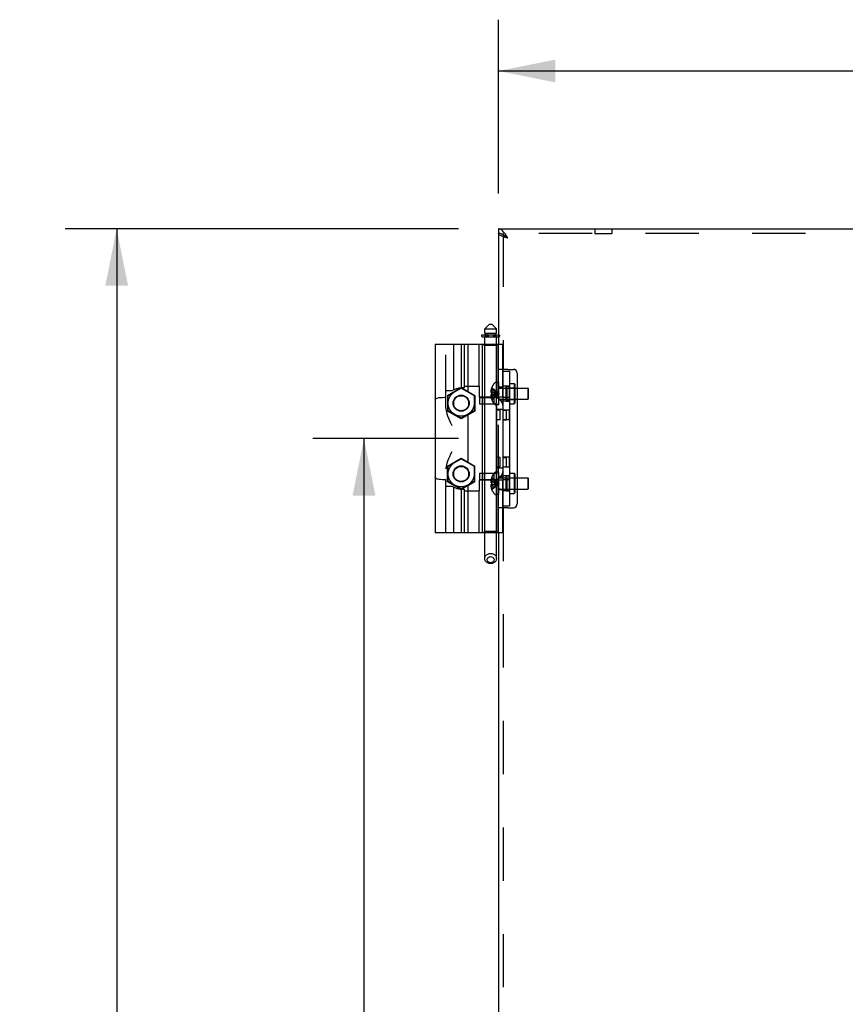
# Model space of a CAD drawing. Header units: inches. Extents: x 0 to 162, y 0 to 105.
# Tile 39 of 80: x 37 to 51, y 75 to 91. Entities that reach past the tile are written whole.
import ezdxf

# ---------------------------------------------------------------- set-up
doc = ezdxf.new("R2010")
doc.units = ezdxf.units.IN
doc.header["$LTSCALE"] = 8.904762
doc.header["$MEASUREMENT"] = 0
doc.linetypes.add('HIDDEN', pattern=[0.2, 0.1, -0.1])
doc.layers.get('0').update_dxf_attribs({"linetype": 'CONTINUOUS'})
doc.layers.add('DEFAULT_2', color=8, linetype='HIDDEN')
doc.layers.add('DIMENSIONS', color=7, linetype='CONTINUOUS')
doc.styles.get("Standard").update_dxf_attribs({"font": 'txt', "width": 0.8})
doc.dimstyles.new('DIMSTYLE_1', dxfattribs={"dimtxt": 0.809524, "dimasz": 0.952381, "dimexe": 0.18, "dimexo": 0.0625, "dimgap": 0.09, "dimtad": 0, "dimtih": 1, "dimtoh": 1, "dimzin": 4, "dimdsep": 46, "dimtxsty": 'Standard', "dimblk": '_FILLED', "dimblk1": '_FILLED', "dimblk2": '_FILLED', "dimcen": 0.09, "dimadec": 0, "dimazin": 0, "dimtfac": 1, "dimtofl": 0, "dimtmove": 0, "dimatfit": 3, "dimldrblk": '_FILLED', "dimfxl": 0, "dimtolj": 1, "dimtzin": 4, "dimarcsym": 0})
doc.dimstyles.new('DIMSTYLE_2', dxfattribs={"dimtxt": 0.809524, "dimasz": 0.952381, "dimexe": 0.18, "dimexo": 0.0625, "dimgap": 0.09, "dimtad": 0, "dimtih": 1, "dimtoh": 1, "dimdec": 3, "dimzin": 4, "dimdsep": 46, "dimtxsty": 'Standard', "dimblk": '_FILLED', "dimblk1": '_FILLED', "dimblk2": '_FILLED', "dimcen": 0.09, "dimadec": 0, "dimazin": 0, "dimtfac": 1, "dimtdec": 3, "dimtofl": 0, "dimtmove": 0, "dimatfit": 3, "dimldrblk": '_FILLED', "dimfxl": 0, "dimtolj": 1, "dimtzin": 4, "dimarcsym": 0})

# ---------------------------------------------------------------- blocks, each defined once
blk = doc.blocks.new('_FILLED')
at = {"color": 0, "linetype": 'ByBlock'}
blk.add_solid([(0, 0), (-1, 0.2), (-1, -0.2)], dxfattribs=at)
blk = doc.blocks.new('*D0')
at = {"layer": 'DIMENSIONS', "color": 2, "linetype": 'Continuous'}
for p, q in [((44.292, 87.489), (37.725, 87.489)), ((38.583, 87.489), (38.583, 52.771)), ((38.583, 13.739), (38.583, 51.152)), ((44.292, 13.739), (37.725, 13.739))]:
    blk.add_line(p, q, dxfattribs=at)
at = {"layer": 'DIMENSIONS', "color": 2, "linetype": 'Continuous', "xscale": 0.9523809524, "yscale": 0.9523809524, "zscale": 0.9523809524}
for p, rotation in [((38.583, 87.489), 90), ((38.583, 13.739), 270)]:
    blk.add_blockref('_FILLED', p, dxfattribs=dict(at, rotation=rotation))
at = {"layer": 'DIMENSIONS', "color": 2, "linetype": 'Continuous', "width": 0.8}
blk.add_text('73.75', height=0.8095, dxfattribs=at).set_placement((36.963, 51.557))
blk = doc.blocks.new('*D1')
at = {"layer": 'DIMENSIONS', "color": 2, "linetype": 'Continuous'}
for p, q in [((44.958, 88.078), (44.958, 90.983)), ((64.333, 88.078), (64.333, 90.983)), ((44.958, 90.126), (52.298, 90.126)), ((64.333, 90.126), (56.994, 90.126))]:
    blk.add_line(p, q, dxfattribs=at)
at = {"layer": 'DIMENSIONS', "color": 2, "linetype": 'Continuous', "xscale": 0.9523809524, "yscale": 0.9523809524, "zscale": 0.9523809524, "rotation": 180}
blk.add_blockref('_FILLED', (44.958, 90.126), dxfattribs=at)
at = {"layer": 'DIMENSIONS', "color": 2, "linetype": 'Continuous', "xscale": 0.9523809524, "yscale": 0.9523809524, "zscale": 0.9523809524}
blk.add_blockref('_FILLED', (64.333, 90.126), dxfattribs=at)
at = {"layer": 'DIMENSIONS', "color": 2, "linetype": 'Continuous', "width": 0.8}
blk.add_text('19.375', height=0.8095, dxfattribs=at).set_placement((52.703, 89.721))
blk = doc.blocks.new('*D5')
at = {"layer": 'DIMENSIONS', "color": 2, "linetype": 'Continuous'}
for p, q in [((44.292, 83.984), (41.856, 83.984)), ((42.713, 83.984), (42.713, 73.67)), ((42.713, 61.738), (42.713, 70.837)), ((44.292, 61.738), (41.856, 61.738))]:
    blk.add_line(p, q, dxfattribs=at)
at = {"layer": 'DIMENSIONS', "color": 2, "linetype": 'Continuous', "xscale": 0.9523809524, "yscale": 0.9523809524, "zscale": 0.9523809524}
for p, rotation in [((42.713, 83.984), 90), ((42.713, 61.738), 270)]:
    blk.add_blockref('_FILLED', p, dxfattribs=dict(at, rotation=rotation))
at = {"layer": 'DIMENSIONS', "color": 2, "linetype": 'Continuous', "width": 0.8}
for s, p in [('22.25', (41.094, 72.456)), ('REF.', (41.418, 71.242))]:
    blk.add_text(s, height=0.8095, dxfattribs=at).set_placement(p)

msp = doc.modelspace()

# ---------------------------------------------------------------- linework, layer by layer
at = {"color": 7, "linetype": 'Continuous'}
for p, q in [((44.9585, 87.4892), (44.9585, 87.4112)), ((45.0447, 87.3836), (45.0303, 87.3917)), ((45.059, 87.3745), (45.0447, 87.3836)), ((44.8078, 85.8966), (44.7291, 85.8179)), ((44.8078, 85.8966), (44.8472, 85.8966)), ((44.8472, 85.8966), (44.9259, 85.8179)), ((44.7291, 85.7391), (44.7291, 85.8179)), ((44.7291, 85.8179), (44.9259, 85.8179)), ((44.9259, 85.7391), (44.7291, 85.7391)), ((44.7488, 85.7153), (44.7488, 85.7391)), ((44.9062, 85.7153), (44.9062, 85.7391)), ((44.9259, 85.7391), (44.9259, 85.8179)), ((43.9023, 85.559), (43.9023, 82.4094)), ((43.9023, 85.559), (45.0243, 85.559)), ((44.6775, 85.7103), (44.6775, 85.694)), ((44.6825, 85.7153), (44.77, 85.7153)), ((44.6875, 85.684), (44.9675, 85.684)), ((44.6897, 82.4094), (44.6897, 85.559)), ((44.7291, 85.559), (44.7291, 85.684)), ((44.7755, 85.7103), (44.7755, 85.694)), ((44.8795, 85.7103), (44.8795, 85.694)), ((44.885, 85.7153), (44.9725, 85.7153)), ((44.8962, 85.7103), (44.8962, 85.694)), ((44.9259, 85.559), (44.9259, 85.684)), ((44.9775, 85.7103), (44.9775, 85.694)), ((45.0243, 85.559), (45.0243, 84.6732)), ((45.0365, 85.1092), (45.0365, 85.1405)), ((45.0365, 82.8592), (45.0365, 85.1092)), ((45.0365, 85.1092), (45.1405, 85.1092)), ((45.1405, 84.9042), (45.2205, 84.9042)), ((45.2205, 84.9042), (45.2205, 84.5642)), ((45.2305, 84.8942), (45.2205, 84.9042)), ((45.2305, 84.8942), (45.2305, 84.5742)), ((45.2305, 84.8282), (45.271, 84.8282)), ((45.0243, 84.6732), (44.6897, 84.6732)), ((44.6897, 84.6692), (44.8805, 84.6692)), ((44.7291, 84.6692), (44.7291, 84.6732)), ((44.8805, 84.6692), (44.8805, 84.5652)), ((44.9259, 84.6619), (44.9259, 84.6732)), ((45.1405, 84.6717), (45.0365, 84.6717)), ((45.2305, 84.5742), (45.2205, 84.5642)), ((45.2305, 84.6402), (45.271, 84.6402)), ((44.6897, 84.5652), (44.9015, 84.5652)), ((44.7291, 83.4032), (44.7291, 84.5652)), ((44.9259, 83.4156), (44.9259, 84.5529)), ((44.9292, 84.5477), (44.9259, 84.5477)), ((44.9325, 83.4342), (44.9325, 84.5342)), ((45.1405, 84.5642), (45.2205, 84.5642)), ((44.9292, 83.4207), (44.9259, 83.4207)), ((44.6897, 83.4032), (44.9015, 83.4032)), ((44.6897, 83.2992), (44.8805, 83.2992)), ((44.6897, 83.2952), (45.0243, 83.2952)), ((44.7291, 83.2952), (44.7291, 83.2992)), ((44.8805, 83.4032), (44.8805, 83.2992)), ((44.9259, 83.2952), (44.9259, 83.3065)), ((45.0243, 83.2952), (45.0243, 82.4094)), ((45.1405, 83.2967), (45.0365, 83.2967)), ((45.1405, 83.4042), (45.2205, 83.4042)), ((45.2205, 83.4042), (45.2205, 83.0642)), ((45.2305, 83.3942), (45.2205, 83.4042)), ((45.2305, 83.3942), (45.2305, 83.0742)), ((45.2305, 83.3282), (45.271, 83.3282)), ((45.2305, 83.1402), (45.271, 83.1402)), ((45.1405, 83.0642), (45.2205, 83.0642)), ((45.2305, 83.0742), (45.2205, 83.0642)), ((45.0365, 82.828), (45.0365, 82.8592)), ((45.0365, 82.8592), (45.1405, 82.8592)), ((45.0243, 82.4094), (43.9023, 82.4094)), ((44.7291, 81.9794), (44.7291, 82.4094)), ((44.9259, 81.9794), (44.9259, 82.4094))]:
    msp.add_line(p, q, dxfattribs=at)
at = {"color": 3, "linetype": 'Continuous'}
for p, q in [((44.9585, 87.4892), (64.3335, 87.4892)), ((44.9585, 87.4112), (44.9585, 85.7153)), ((45.0734, 87.3969), (45.059, 87.4166)), ((44.9585, 85.684), (44.9585, 85.559)), ((45.1165, 85.1405), (45.0243, 85.1405)), ((45.1165, 85.1405), (45.2085, 85.1405)), ((45.1405, 85.1092), (45.1405, 82.8592)), ((45.271, 85.078), (45.271, 82.8905)), ((44.9585, 84.6483), (44.9585, 84.6732)), ((44.9585, 83.2952), (44.9585, 83.3201)), ((45.1165, 82.828), (45.0243, 82.828)), ((45.1165, 82.828), (45.2085, 82.828)), ((44.9585, 82.4094), (44.9585, 63.4686))]:
    msp.add_line(p, q, dxfattribs=at)
at = {"color": 8, "linetype": 'HIDDEN'}
for p, q in [((45.0365, 87.4112), (45.0365, 85.1405)), ((46.568, 87.4892), (46.568, 87.4112)), ((46.568, 87.4112), (46.849, 87.4112)), ((46.849, 87.4892), (46.849, 87.4112)), ((45.0365, 82.8592), (45.0365, 85.1092)), ((45.0365, 84.8432), (44.9585, 84.8432)), ((45.1405, 84.8592), (45.0365, 84.8592)), ((45.0365, 84.6252), (44.9585, 84.6252)), ((45.1405, 84.6092), (45.0365, 84.6092)), ((45.1405, 84.4607), (45.0365, 84.4607)), ((45.1405, 84.2947), (45.0365, 84.2947)), ((45.1405, 83.6737), (45.0365, 83.6737)), ((45.1405, 83.5077), (45.0365, 83.5077)), ((45.0365, 83.3432), (44.9585, 83.3432)), ((45.1405, 83.3592), (45.0365, 83.3592)), ((45.0365, 83.1252), (44.9585, 83.1252)), ((45.1405, 83.1092), (45.0365, 83.1092)), ((45.0365, 82.828), (45.0365, 62.8938))]:
    msp.add_line(p, q, dxfattribs=at)
at = {"linetype": 'HIDDEN'}
for p, q in [((46.568, 87.4892), (46.849, 87.4892)), ((44.9585, 85.7153), (44.9585, 85.684)), ((44.9585, 84.6732), (44.9585, 85.559)), ((45.0243, 85.1405), (44.9585, 85.1405)), ((45.1405, 84.6092), (45.1405, 84.8592)), ((44.9585, 83.3201), (44.9585, 84.6483)), ((45.1405, 84.2947), (45.1405, 84.4607)), ((45.1405, 83.5077), (45.1405, 83.6737)), ((44.9585, 82.4094), (44.9585, 83.2952)), ((45.1405, 83.1092), (45.1405, 83.3592)), ((45.0243, 82.828), (44.9585, 82.828))]:
    msp.add_line(p, q, dxfattribs=at)
at = {"color": 3, "linetype": 'Continuous'}
for points in [[(45.059, 87.4166), (45.0447, 87.4347), (45.0303, 87.4506), (45.016, 87.4641), (45.0016, 87.4749), (44.9872, 87.4828), (44.9729, 87.4876), (44.9585, 87.4892)], [(45.0509, 87.353), (45.0311, 87.3603), (45.013, 87.3676), (44.9971, 87.3749), (44.9836, 87.3821), (44.9728, 87.3894), (44.9649, 87.3967), (44.9601, 87.4039), (44.9585, 87.4112)], [(45.1165, 87.3312), (45.1021, 87.3537), (45.0878, 87.3757), (45.0734, 87.3969)], [(45.1165, 87.3312), (45.094, 87.3385), (45.072, 87.3458), (45.0509, 87.353)]]:
    msp.add_lwpolyline(points, dxfattribs=at)
at = {"color": 7, "linetype": 'Continuous'}
for points in [[(45.0303, 87.3917), (45.016, 87.3985), (45.0016, 87.404), (44.9872, 87.408), (44.9729, 87.4104), (44.9585, 87.4112)], [(45.1165, 87.3312), (45.1026, 87.3401), (45.0891, 87.349), (45.0765, 87.3579), (45.0651, 87.3668), (45.0552, 87.3757), (45.0526, 87.3786)], [(45.1165, 87.3312), (45.1021, 87.3426), (45.0878, 87.3538), (45.0734, 87.3645), (45.059, 87.3745)], [(44.7755, 85.694), (44.7752, 85.6916), (44.7742, 85.6894), (44.7728, 85.6875), (44.771, 85.686), (44.769, 85.6849), (44.7667, 85.6842), (44.7644, 85.684)], [(44.7755, 85.7103), (44.7753, 85.7117), (44.7746, 85.7129), (44.7737, 85.7139), (44.7726, 85.7147), (44.7713, 85.7151), (44.77, 85.7153)], [(44.8795, 85.7103), (44.8797, 85.7117), (44.8803, 85.7129), (44.8813, 85.7139), (44.8824, 85.7147), (44.8837, 85.7151), (44.885, 85.7153)], [(44.8795, 85.694), (44.8798, 85.6916), (44.8808, 85.6894), (44.8822, 85.6875), (44.884, 85.686), (44.886, 85.6849), (44.8883, 85.6842), (44.8906, 85.684)], [(44.8962, 85.7103), (44.8963, 85.7115), (44.8966, 85.7125), (44.897, 85.7133), (44.8974, 85.714), (44.8978, 85.7145), (44.8983, 85.7148), (44.8987, 85.7151), (44.8992, 85.7152), (44.8996, 85.7153)], [(44.8962, 85.694), (44.8964, 85.6917), (44.8969, 85.6898), (44.8975, 85.6883), (44.8982, 85.687), (44.899, 85.686), (44.8998, 85.6853), (44.9006, 85.6847), (44.9014, 85.6843), (44.9022, 85.6841), (44.903, 85.684)], [(44.8275, 81.8942), (44.802, 81.8971), (44.7783, 81.9056), (44.7579, 81.9191), (44.7423, 81.9368), (44.7324, 81.9573), (44.7291, 81.9794)], [(44.9259, 81.9794), (44.9226, 81.9573), (44.9127, 81.9368), (44.8971, 81.9191), (44.8767, 81.9056), (44.853, 81.8971), (44.8275, 81.8942)]]:
    msp.add_lwpolyline(points, dxfattribs=at)
for centre, radius in [((44.3354, 84.5748), 0.1348), ((44.3354, 84.5748), 0.125), ((44.3354, 83.3937), 0.1348), ((44.3354, 83.3937), 0.125)]:
    msp.add_circle(centre, radius, dxfattribs=at)
for centre, radius, start, end in [((44.6825, 85.7103), 0.005, 90, 180), ((44.6875, 85.694), 0.01, 180, 270), ((44.9675, 85.694), 0.01, 270, 360), ((44.9725, 85.7103), 0.005, 0, 90), ((44.8805, 84.5132), 0.156, 0, 90), ((44.9015, 84.5342), 0.031, 0, 90), ((44.8805, 83.4552), 0.156, 270, 360), ((44.9015, 83.4342), 0.031, 270, 360)]:
    msp.add_arc(centre, radius, start, end, dxfattribs=at)
at = {"color": 3, "linetype": 'Continuous'}
for centre, start, end in [((45.2085, 85.078), 0, 90), ((45.2085, 82.8905), 270, 360)]:
    msp.add_arc(centre, 0.0625, start, end, dxfattribs=at)
at = {"layer": 'DEFAULT_2', "color": 8, "linetype": 'HIDDEN'}
for p, q in [((64.3335, 87.4112), (44.9585, 87.4112)), ((44.0795, 84.4933), (44.0795, 85.559)), ((44.2094, 85.559), (44.2094, 84.7972)), ((44.3354, 85.559), (44.3354, 84.8296)), ((44.3866, 85.559), (44.3866, 84.8307)), ((44.451, 84.7694), (44.451, 85.559)), ((44.6306, 85.559), (44.6306, 84.8602)), ((44.7271, 85.5393), (44.7074, 85.559)), ((44.7291, 84.6732), (44.7291, 85.559)), ((44.7339, 85.694), (44.7339, 85.7103)), ((44.7475, 85.7103), (44.7475, 85.694)), ((44.7488, 85.684), (44.7488, 85.7153)), ((44.7505, 85.7103), (44.7505, 85.694)), ((44.77, 85.7153), (44.885, 85.7153)), ((44.7863, 85.7103), (44.7863, 85.694)), ((44.8687, 85.7103), (44.8687, 85.694)), ((44.9045, 85.7103), (44.9045, 85.694)), ((44.9062, 85.684), (44.9062, 85.7153)), ((44.9075, 85.7103), (44.9075, 85.694)), ((44.9211, 85.694), (44.9211, 85.7103)), ((44.9259, 84.6732), (44.9259, 85.559)), ((44.9279, 85.5393), (44.9476, 85.559)), ((44.7271, 85.5393), (44.7271, 84.6732)), ((44.9279, 85.5393), (44.7271, 85.5393)), ((44.9279, 85.5393), (44.9279, 84.6732)), ((44.9585, 84.9207), (44.9119, 84.9207)), ((44.9585, 84.9207), (44.9585, 84.5477)), ((44.1779, 84.7815), (44.0795, 84.7815)), ((44.109, 84.7055), (44.3354, 84.8362)), ((44.1166, 84.7011), (44.3354, 84.8274)), ((44.3354, 84.8362), (44.5618, 84.7055)), ((44.3354, 84.8274), (44.5541, 84.7011)), ((44.3866, 84.8602), (44.6346, 84.8602)), ((44.6346, 84.8602), (44.6346, 84.6732)), ((44.8451, 84.7691), (44.8302, 84.7691)), ((44.8451, 84.8027), (44.8351, 84.8027)), ((44.8451, 84.7497), (44.8351, 84.7497)), ((44.8451, 84.8337), (44.8455, 84.8335)), ((44.8451, 84.8325), (44.8455, 84.8335)), ((44.8451, 84.8325), (44.8451, 84.7497)), ((44.8455, 84.7497), (44.8451, 84.7497)), ((44.8455, 84.7497), (44.8452, 84.7394)), ((44.8888, 84.7453), (44.9302, 84.7401)), ((44.9302, 84.7401), (44.9691, 84.7342)), ((44.9302, 84.721), (44.9691, 84.7342)), ((44.9302, 84.7082), (44.9691, 84.7342)), ((44.9302, 84.7283), (44.9691, 84.7342)), ((44.9303, 84.7719), (44.9691, 84.7342)), ((44.9303, 84.7401), (44.9691, 84.7342)), ((44.9303, 84.6966), (44.9691, 84.7342)), ((44.9303, 84.7284), (44.9691, 84.7342)), ((44.9867, 84.8282), (45.2305, 84.8282)), ((45.0865, 84.6097), (45.0865, 84.8587)), ((45.0865, 84.8587), (45.1405, 84.8587)), ((45.0965, 84.8292), (45.0865, 84.8392)), ((45.0965, 84.8292), (45.0965, 84.6392)), ((45.0965, 84.8292), (45.2205, 84.8292)), ((45.2205, 84.8292), (45.2305, 84.8392)), ((45.271, 84.8282), (45.4485, 84.8282)), ((45.4485, 84.8282), (45.4485, 84.6402)), ((45.4585, 84.8182), (45.4485, 84.8282)), ((45.4585, 84.6502), (45.4585, 84.8182)), ((44.0598, 84.6732), (44.0795, 84.6732)), ((44.109, 84.7055), (44.109, 84.4441)), ((44.1166, 84.4485), (44.1166, 84.7011)), ((44.5541, 84.7011), (44.5541, 84.4485)), ((44.5618, 84.7055), (44.5618, 84.4441)), ((44.6897, 84.6732), (44.6346, 84.6732)), ((44.6415, 84.6692), (44.6415, 84.5652)), ((44.6415, 84.6692), (44.6897, 84.6692)), ((44.7245, 84.5652), (44.7245, 84.6692)), ((44.7291, 84.5652), (44.7291, 84.6692)), ((44.8451, 84.6993), (44.8302, 84.6993)), ((44.8332, 84.6745), (44.8351, 84.6657)), ((44.8451, 84.7187), (44.8351, 84.7187)), ((44.8451, 84.6657), (44.8351, 84.6657)), ((44.8451, 84.7187), (44.8891, 84.7232)), ((44.8451, 84.7187), (44.8455, 84.7188)), ((44.8451, 84.7187), (44.8451, 84.6359)), ((44.8455, 84.635), (44.8451, 84.6359)), ((44.8455, 84.635), (44.8451, 84.6347)), ((44.8455, 84.635), (44.8891, 84.6635)), ((44.8888, 84.7232), (44.9303, 84.7284)), ((44.8891, 84.6635), (44.9303, 84.6966)), ((44.9259, 84.5529), (44.9259, 84.6619)), ((44.9325, 84.5342), (44.9325, 84.5782)), ((44.9867, 84.6402), (45.2305, 84.6402)), ((45.0965, 84.6392), (45.0865, 84.6292)), ((45.0865, 84.6097), (45.1405, 84.6097)), ((45.0965, 84.6392), (45.2205, 84.6392)), ((45.2205, 84.6392), (45.2305, 84.6292)), ((45.271, 84.6402), (45.4485, 84.6402)), ((45.4585, 84.6502), (45.4485, 84.6402)), ((44.3354, 84.3134), (44.109, 84.4441)), ((44.3354, 84.3222), (44.1166, 84.4485)), ((44.5541, 84.4485), (44.3354, 84.3222)), ((44.5618, 84.4441), (44.3354, 84.3134)), ((44.6415, 84.5652), (44.6897, 84.5652)), ((44.9259, 84.5477), (44.9119, 84.5477)), ((44.9585, 84.5477), (44.9292, 84.5477)), ((44.9325, 84.4752), (45.0365, 84.4752)), ((44.9845, 84.4567), (44.9325, 84.4567)), ((44.9845, 84.2987), (44.9845, 84.4567)), ((45.0365, 84.4567), (45.0885, 84.4567)), ((45.0885, 84.4567), (45.0885, 84.2987)), ((44.451, 83.5883), (44.451, 84.3801)), ((44.9845, 84.2987), (44.9325, 84.2987)), ((45.0365, 84.2987), (45.0885, 84.2987)), ((44.109, 83.5244), (44.3354, 83.6551)), ((44.1166, 83.52), (44.3354, 83.6463)), ((44.3354, 83.6551), (44.5618, 83.5244)), ((44.3354, 83.6463), (44.5541, 83.52)), ((44.9845, 83.6697), (44.9325, 83.6697)), ((44.9845, 83.5117), (44.9845, 83.6697)), ((45.0365, 83.6697), (45.0885, 83.6697)), ((45.0885, 83.6697), (45.0885, 83.5117)), ((44.0795, 82.4094), (44.0795, 83.4751)), ((44.109, 83.263), (44.109, 83.5244)), ((44.1166, 83.2674), (44.1166, 83.52)), ((44.5541, 83.52), (44.5541, 83.2674)), ((44.5618, 83.263), (44.5618, 83.5244)), ((44.9259, 83.4207), (44.9119, 83.4207)), ((44.9585, 83.4207), (44.9292, 83.4207)), ((44.9845, 83.5117), (44.9325, 83.5117)), ((44.9325, 83.4932), (45.0365, 83.4932)), ((44.9325, 83.3902), (44.9325, 83.4342)), ((44.9585, 83.4207), (44.9585, 83.0477)), ((45.0365, 83.5117), (45.0885, 83.5117)), ((44.0795, 83.2952), (44.0598, 83.2952)), ((44.3354, 83.1323), (44.109, 83.263)), ((44.3354, 83.1411), (44.1166, 83.2674)), ((44.5541, 83.2674), (44.3354, 83.1411)), ((44.5618, 83.263), (44.3354, 83.1323)), ((44.6346, 83.2952), (44.6346, 83.1082)), ((44.6346, 83.2952), (44.6897, 83.2952)), ((44.6415, 83.4032), (44.6415, 83.2992)), ((44.6415, 83.4032), (44.6897, 83.4032)), ((44.6415, 83.2992), (44.6897, 83.2992)), ((44.7245, 83.2992), (44.7245, 83.4032)), ((44.7271, 83.2952), (44.7271, 82.4291)), ((44.7291, 83.2992), (44.7291, 83.4032)), ((44.7291, 82.4094), (44.7291, 83.2952)), ((44.8451, 83.2691), (44.8302, 83.2691)), ((44.8451, 83.3027), (44.8351, 83.3027)), ((44.8451, 83.3337), (44.8455, 83.3335)), ((44.8451, 83.3325), (44.8455, 83.3335)), ((44.8451, 83.3325), (44.8451, 83.2497)), ((44.8455, 83.3335), (44.8891, 83.305)), ((44.8891, 83.305), (44.9303, 83.2719)), ((44.9259, 83.3065), (44.9259, 83.4156)), ((44.9259, 82.4094), (44.9259, 83.2952)), ((44.9279, 83.2952), (44.9279, 82.4291)), ((44.9303, 83.2719), (44.9691, 83.2342)), ((44.9867, 83.3282), (45.2305, 83.3282)), ((45.0865, 83.1097), (45.0865, 83.3587)), ((45.0865, 83.3587), (45.1405, 83.3587)), ((45.0965, 83.3292), (45.0865, 83.3392)), ((45.0965, 83.3292), (45.0965, 83.1392)), ((45.0965, 83.3292), (45.2205, 83.3292)), ((45.2205, 83.3292), (45.2305, 83.3392)), ((45.271, 83.3282), (45.4485, 83.3282)), ((45.4485, 83.3282), (45.4485, 83.1402)), ((45.4585, 83.3182), (45.4485, 83.3282)), ((45.4585, 83.1502), (45.4585, 83.3182)), ((44.0795, 83.187), (44.1779, 83.187)), ((44.2094, 83.1713), (44.2094, 82.4094)), ((44.3354, 83.1388), (44.3354, 82.4094)), ((44.3866, 83.1378), (44.3866, 82.4094)), ((44.3866, 83.1082), (44.6346, 83.1082)), ((44.451, 82.4094), (44.451, 83.199)), ((44.6306, 83.1082), (44.6306, 82.4094)), ((44.8451, 83.1993), (44.8302, 83.1993)), ((44.8451, 83.2497), (44.8351, 83.2497)), ((44.8451, 83.2187), (44.8351, 83.2187)), ((44.8451, 83.1657), (44.8351, 83.1657)), ((44.8455, 83.2497), (44.8451, 83.2497)), ((44.8451, 83.2187), (44.8891, 83.2232)), ((44.8451, 83.2187), (44.8455, 83.2188)), ((44.8451, 83.2187), (44.8451, 83.1359)), ((44.8455, 83.135), (44.8451, 83.1359)), ((44.8455, 83.135), (44.8451, 83.1347)), ((44.8888, 83.2453), (44.9302, 83.2401)), ((44.8888, 83.2232), (44.9303, 83.2284)), ((44.9302, 83.2401), (44.9691, 83.2342)), ((44.9302, 83.221), (44.9691, 83.2342)), ((44.9302, 83.2283), (44.9691, 83.2342)), ((44.9303, 83.2401), (44.9691, 83.2342)), ((44.9303, 83.1966), (44.9691, 83.2342)), ((44.9303, 83.2284), (44.9691, 83.2342)), ((44.9867, 83.1402), (45.2305, 83.1402)), ((45.0965, 83.1392), (45.0865, 83.1292)), ((45.0865, 83.1097), (45.1405, 83.1097)), ((45.0965, 83.1392), (45.2205, 83.1392)), ((45.2205, 83.1392), (45.2305, 83.1292)), ((45.271, 83.1402), (45.4485, 83.1402)), ((45.4585, 83.1502), (45.4485, 83.1402)), ((44.9585, 83.0477), (44.9119, 83.0477)), ((44.7271, 82.4291), (44.7074, 82.4094)), ((44.9279, 82.4291), (44.7271, 82.4291)), ((44.9279, 82.4291), (44.9476, 82.4094))]:
    msp.add_line(p, q, dxfattribs=at)
for points in [[(45.0526, 87.3786), (45.0472, 87.3846), (45.0413, 87.3934), (45.0377, 87.4023), (45.0365, 87.4112)], [(44.7491, 85.6893), (44.7477, 85.6875), (44.7458, 85.686), (44.7437, 85.6849), (44.7415, 85.6842), (44.7392, 85.684)], [(44.7496, 85.713), (44.7486, 85.714), (44.7474, 85.7147), (44.7461, 85.7151), (44.7447, 85.7153)], [(44.7505, 85.694), (44.7501, 85.6915), (44.7491, 85.6893)], [(44.7505, 85.7103), (44.7502, 85.7117), (44.7496, 85.713)], [(44.7863, 85.7103), (44.7863, 85.7117), (44.7864, 85.713), (44.7866, 85.714), (44.7868, 85.7147), (44.7869, 85.7151), (44.7871, 85.7153)], [(44.7863, 85.694), (44.7864, 85.6915), (44.7865, 85.6893), (44.7867, 85.6875), (44.787, 85.686), (44.7872, 85.6849), (44.7875, 85.6842), (44.7877, 85.684)], [(44.8687, 85.694), (44.8686, 85.6915), (44.8685, 85.6893), (44.8683, 85.6875), (44.868, 85.686), (44.8678, 85.6849), (44.8675, 85.6842), (44.8673, 85.684)], [(44.8687, 85.7103), (44.8687, 85.7117), (44.8686, 85.713), (44.8684, 85.714), (44.8682, 85.7147), (44.8681, 85.7151), (44.8679, 85.7153)], [(44.9045, 85.7103), (44.9047, 85.7117), (44.9054, 85.713)], [(44.9045, 85.694), (44.9049, 85.6915), (44.9059, 85.6893)], [(44.9054, 85.713), (44.9064, 85.714), (44.9076, 85.7147), (44.9089, 85.7151), (44.9103, 85.7153)], [(44.9059, 85.6893), (44.9073, 85.6875), (44.9092, 85.686), (44.9113, 85.6849), (44.9135, 85.6842), (44.9158, 85.684)], [(44.8351, 84.8027), (44.8332, 84.7939), (44.8318, 84.7854), (44.8308, 84.7772), (44.8302, 84.7691)], [(44.8302, 84.7691), (44.8312, 84.7627), (44.8328, 84.7562), (44.8351, 84.7497)], [(44.8451, 84.8027), (44.8888, 84.783), (44.9302, 84.7602), (44.9691, 84.7342)], [(44.8451, 84.7691), (44.8888, 84.7591), (44.9302, 84.7475), (44.9691, 84.7342)], [(44.8451, 84.7497), (44.8891, 84.7452), (44.9303, 84.7401)], [(44.8455, 84.7188), (44.8452, 84.7291), (44.8452, 84.7394)], [(44.8455, 84.8335), (44.8891, 84.805), (44.9303, 84.7719)], [(43.9023, 84.6237), (43.9062, 84.64), (43.9176, 84.6525), (43.936, 84.6614), (43.9607, 84.6673), (43.9903, 84.6708), (44.0239, 84.6726), (44.0598, 84.6732)], [(44.8351, 84.7187), (44.8328, 84.7123), (44.8312, 84.7058), (44.8302, 84.6993)], [(44.8302, 84.6993), (44.8308, 84.6912), (44.8318, 84.683), (44.8332, 84.6745)], [(44.8451, 84.6993), (44.8888, 84.7093), (44.9302, 84.721)], [(44.8451, 84.6657), (44.8888, 84.6854), (44.9302, 84.7082)], [(44.0795, 84.4933), (44.0805, 84.4735), (44.0839, 84.4507), (44.0899, 84.4247), (44.0986, 84.3953), (44.1101, 84.3624), (44.1243, 84.3262), (44.1407, 84.2873), (44.1589, 84.2465), (44.1779, 84.2047)], [(44.1779, 83.7638), (44.1589, 83.7219), (44.1407, 83.6811), (44.1243, 83.6423), (44.1101, 83.6061), (44.0986, 83.5731), (44.0899, 83.5437), (44.0839, 83.5177), (44.0805, 83.495), (44.0795, 83.4751)], [(44.0598, 83.2952), (44.0235, 83.2958), (43.9899, 83.2977), (43.9602, 83.3012), (43.9357, 83.3072), (43.9173, 83.3161), (43.9061, 83.3286), (43.9023, 83.3448)], [(44.8351, 83.3027), (44.8332, 83.2939), (44.8318, 83.2854), (44.8308, 83.2772), (44.8302, 83.2691)], [(44.8302, 83.2691), (44.8312, 83.2627), (44.8328, 83.2562), (44.8351, 83.2497)], [(44.8451, 83.3027), (44.8888, 83.283), (44.9302, 83.2602), (44.9691, 83.2342)], [(44.8451, 83.2691), (44.8888, 83.2591), (44.9302, 83.2475), (44.9691, 83.2342)], [(44.8351, 83.2187), (44.8328, 83.2123), (44.8312, 83.2058), (44.8302, 83.1993)], [(44.8302, 83.1993), (44.8308, 83.1912), (44.8318, 83.183), (44.8332, 83.1745), (44.8351, 83.1657)], [(44.8451, 83.2497), (44.8891, 83.2452), (44.9303, 83.2401)], [(44.8451, 83.1657), (44.8888, 83.1854), (44.9302, 83.2082), (44.9691, 83.2342)], [(44.8451, 83.1993), (44.8888, 83.2093), (44.9302, 83.221)], [(44.8455, 83.2188), (44.8452, 83.2291), (44.8452, 83.2394), (44.8455, 83.2497)], [(44.8455, 83.135), (44.8891, 83.1635), (44.9303, 83.1966)], [(44.7291, 81.9794), (44.7324, 82.0015), (44.7423, 82.022), (44.7579, 82.0397), (44.7783, 82.0532), (44.802, 82.0617), (44.8275, 82.0646)], [(44.8275, 81.9086), (44.8108, 81.9107), (44.7955, 81.9167), (44.7829, 81.9262), (44.7739, 81.9383), (44.7691, 81.9523), (44.769, 81.9668), (44.7737, 81.9807), (44.7827, 81.993), (44.7953, 82.0026), (44.8107, 82.0088), (44.8275, 82.0109)], [(44.8275, 82.0646), (44.853, 82.0617), (44.8767, 82.0532), (44.8971, 82.0397), (44.9127, 82.022), (44.9226, 82.0015), (44.9259, 81.9794)], [(44.8275, 82.0109), (44.8442, 82.0088), (44.8595, 82.0027), (44.8721, 81.9933), (44.8811, 81.9811), (44.8859, 81.9672), (44.886, 81.9527), (44.8813, 81.9387), (44.8723, 81.9264), (44.8597, 81.9168), (44.8443, 81.9107), (44.8275, 81.9086)]]:
    msp.add_lwpolyline(points, dxfattribs=at)
for centre in [(44.3354, 84.5748), (44.3354, 83.3937)]:
    msp.add_circle(centre, 0.2177, dxfattribs=at)
for centre, radius, start, end in [((44.7239, 85.694), 0.01, 270, 360), ((44.7289, 85.7103), 0.005, 0, 90), ((44.7375, 85.694), 0.01, 270, 360), ((44.7425, 85.7103), 0.005, 0, 90), ((44.9125, 85.7103), 0.005, 90, 180), ((44.9175, 85.694), 0.01, 180, 270), ((44.9261, 85.7103), 0.005, 90, 180), ((44.9311, 85.694), 0.01, 180, 270), ((45.0873, 84.7342), 0.2618, 136.4862, 157.66431), ((44.9119, 84.9007), 0.02, 90, 136.4862), ((44.3692, 84.4374), 0.3937, 87.47122, 119.07007), ((45.0873, 84.7342), 0.2614, 157.91063, 164.80589), ((44.9867, 84.8564), 0.0282, 180, 270), ((45.0873, 84.7342), 0.2614, 195.19411, 202.08938), ((45.0873, 84.7342), 0.2618, 202.33569, 223.5138), ((44.9867, 84.612), 0.0282, 90, 180), ((44.9119, 84.5677), 0.02, 223.5138, 270), ((44.9119, 83.4007), 0.02, 90, 136.4862), ((45.0873, 83.2342), 0.2614, 157.91063, 164.80589), ((45.0873, 83.2342), 0.2618, 136.4862, 157.66431), ((44.9867, 83.3564), 0.0282, 180, 270), ((44.3692, 83.5311), 0.3937, 240.92993, 272.52878), ((45.0873, 83.2342), 0.2614, 195.19411, 202.08938), ((45.0873, 83.2342), 0.2618, 202.33569, 223.5138), ((44.9867, 83.112), 0.0282, 90, 180), ((44.9119, 83.0677), 0.02, 223.5138, 270)]:
    msp.add_arc(centre, radius, start, end, dxfattribs=at)

# ---------------------------------------------------------------- dimensions: what is measured, and where the dimension line sits
at = {"layer": 'DIMENSIONS', "color": 2, "linetype": 'Continuous'}
for base, p1, p2, angle, dimstyle, picture, middle in [((44.9585, 90.1259), (64.3335, 88.0779), (44.9585, 88.0779), 180, 'DIMSTYLE_2', '*D1', (54.646, 90.1259)), ((38.5825, 13.7392), (44.2918, 87.4892), (44.2918, 13.7392), 270, 'DIMSTYLE_1', '*D0', (38.5825, 51.9617))]:
    dim = msp.add_linear_dim(base=base, p1=p1, p2=p2, angle=angle, dimstyle=dimstyle, dxfattribs=at)
    dim.commit()
    dim.dimension.update_dxf_attribs({"geometry": picture, "text_midpoint": middle, "dimtype": 160})
dim = msp.add_linear_dim(base=(42.713, 61.7376), p1=(44.2918, 83.9842), p2=(44.2918, 61.7376), angle=270, text='<>\\PREF.', dimstyle='DIMSTYLE_1', dxfattribs=at)
dim.commit()
dim.dimension.update_dxf_attribs({"geometry": '*D5', "text_midpoint": (42.713, 72.2537), "dimtype": 160})

doc.saveas('drawing.dxf')
